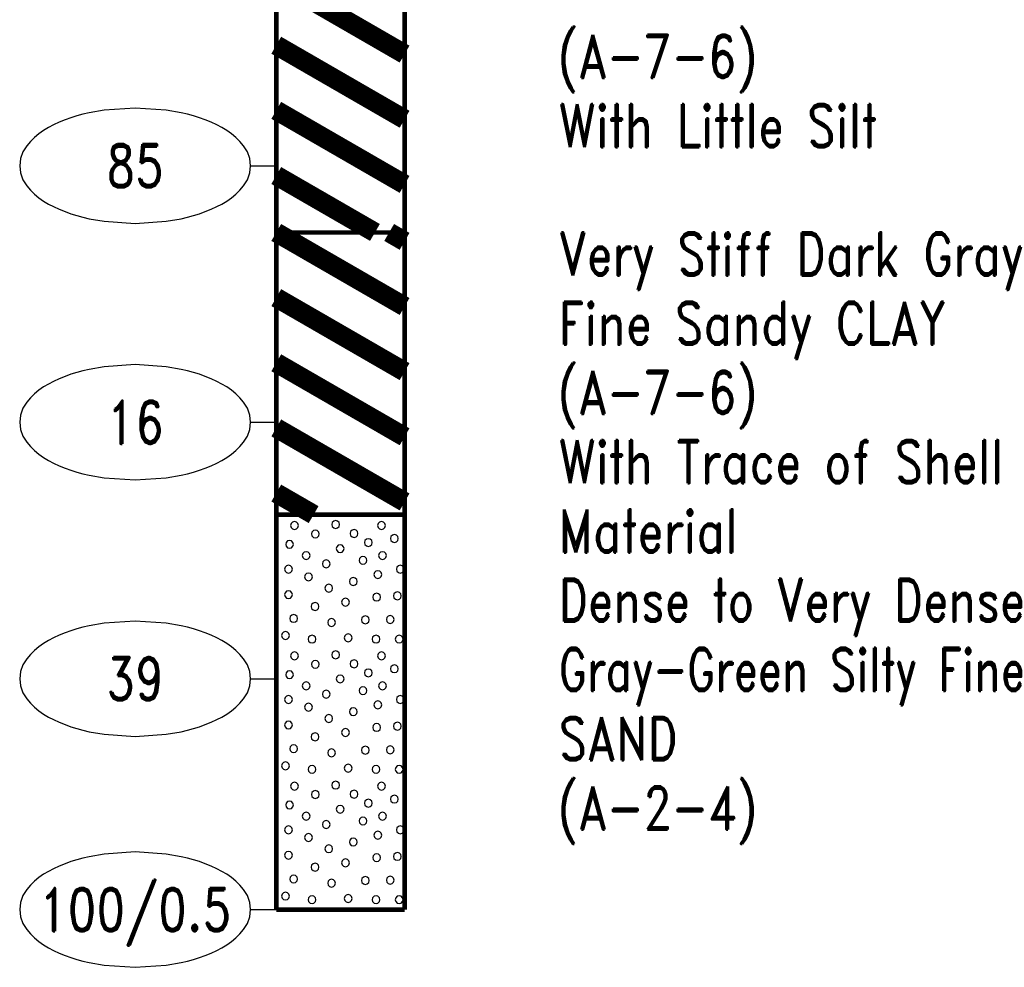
# Model space of a CAD drawing. Extents: x -12 to 877, y 356 to 518.
# Tile 5 of 9: x 838 to 876, y 359 to 396. Entities that reach past the tile are written whole.
import ezdxf
from ezdxf.enums import TextEntityAlignment as Align

# ---------------------------------------------------------------- set-up
doc = ezdxf.new("R2010")
doc.units = 0
doc.linetypes.add('Solid', pattern=[0])
doc.layers.get('0').update_dxf_attribs({"linetype": 'Solid'})
doc.layers.add('EB1-B', color=6, linetype='Solid')
doc.styles.add('ROMAND', font='romand', dxfattribs={"height": 1})

# ---------------------------------------------------------------- blocks, each defined once
blk = doc.blocks.new('DGRFC_NCDOT$NVALUE$ELLIPS')
at = {"color": 7, "linetype": 'Solid'}
blk.add_lwpolyline([(0, -2.5), (1.337, -2.407), (1.998, -2.292), (2.262, -2.231), (2.524, -2.16), (2.783, -2.078), (3.038, -1.985), (3.289, -1.882), (3.536, -1.768), (3.755, -1.657), (3.965, -1.529), (4.165, -1.386), (4.353, -1.227), (4.528, -1.054), (4.689, -0.869), (4.858, -0.606), (4.964, -0.311), (5, 0), (4.964, 0.311), (4.858, 0.606), (4.689, 0.869), (4.528, 1.054), (4.353, 1.227), (4.165, 1.386), (3.965, 1.529), (3.755, 1.657), (3.536, 1.768), (3.289, 1.882), (3.038, 1.985), (2.783, 2.078), (2.524, 2.16), (2.262, 2.231), (1.998, 2.292), (1.337, 2.407), (0, 2.5), (-1.337, 2.407), (-1.998, 2.292), (-2.262, 2.231), (-2.524, 2.16), (-2.783, 2.078), (-3.038, 1.985), (-3.289, 1.882), (-3.536, 1.768), (-3.755, 1.657), (-3.965, 1.529), (-4.165, 1.386), (-4.353, 1.227), (-4.528, 1.054), (-4.689, 0.869), (-4.858, 0.606), (-4.964, 0.311), (-5, 0), (-4.964, -0.311), (-4.858, -0.606), (-4.689, -0.869), (-4.528, -1.054), (-4.353, -1.227), (-4.165, -1.386), (-3.965, -1.529), (-3.755, -1.657), (-3.536, -1.768), (-3.289, -1.882), (-3.038, -1.985), (-2.783, -2.078), (-2.524, -2.16), (-2.262, -2.231), (-1.998, -2.292), (-1.337, -2.407), (0, -2.5)], dxfattribs=at)

msp = doc.modelspace()

# ---------------------------------------------------------------- linework, layer by layer
at = {"layer": 'EB1-B', "color": 7, "linetype": 'Solid', "const_width": 0.178}
for points in [[(847.5, 408), (847.5, 388)], [(852.5, 388), (852.5, 408)], [(847.5, 388), (852.5, 388)], [(847.5, 388), (847.5, 377)], [(852.5, 377), (852.5, 388)], [(847.5, 377), (852.5, 377)], [(847.5, 377), (847.5, 361.6)], [(852.5, 361.6), (852.5, 377)], [(847.5, 361.6), (852.5, 361.6)]]:
    msp.add_lwpolyline(points, dxfattribs=at)
at = {"layer": 'EB1-B', "color": 1, "linetype": 'Solid', "const_width": 0.762}
for points in [[(847.5, 397.84), (852.5, 394.953)], [(847.5, 395.3), (852.5, 392.413)], [(847.5, 392.76), (852.5, 389.873)], [(847.5, 390.22), (851.345, 388)], [(847.5, 388), (852.5, 385.113)], [(851.899, 388), (852.5, 387.653)], [(847.5, 385.46), (852.5, 382.573)], [(847.5, 382.92), (852.5, 380.033)], [(847.5, 380.38), (852.5, 377.493)], [(847.5, 377.84), (848.955, 377)]]:
    msp.add_lwpolyline(points, dxfattribs=at)
at = {"layer": 'EB1-B', "color": 7, "linetype": 'Solid'}
for points in [[(846.5, 390.6), (847.5, 390.6)], [(846.5, 380.6), (847.5, 380.6)], [(846.5, 370.6), (847.5, 370.6)], [(846.5, 361.6), (847.5, 361.6)]]:
    msp.add_lwpolyline(points, dxfattribs=at)
at = {"layer": 'EB1-B', "color": 2, "linetype": 'Solid'}
for points in [[(848.364, 376.575), (848.343, 376.651), (848.288, 376.707), (848.211, 376.727), (848.135, 376.707), (848.079, 376.651), (848.059, 376.575), (848.079, 376.499), (848.135, 376.443), (848.211, 376.422), (848.288, 376.443), (848.343, 376.499), (848.364, 376.575)], [(849.966, 376.614), (849.945, 376.69), (849.89, 376.746), (849.813, 376.766), (849.737, 376.746), (849.681, 376.69), (849.661, 376.614), (849.681, 376.538), (849.737, 376.482), (849.813, 376.462), (849.89, 376.482), (849.945, 376.538), (849.966, 376.614)], [(851.753, 376.575), (851.733, 376.651), (851.677, 376.707), (851.601, 376.727), (851.524, 376.707), (851.469, 376.651), (851.448, 376.575), (851.469, 376.498), (851.524, 376.443), (851.601, 376.422), (851.677, 376.443), (851.733, 376.498), (851.753, 376.575)], [(849.174, 376.244), (849.153, 376.32), (849.098, 376.376), (849.021, 376.397), (848.945, 376.376), (848.889, 376.32), (848.869, 376.244), (848.889, 376.168), (848.945, 376.112), (849.021, 376.092), (849.098, 376.112), (849.153, 376.168), (849.174, 376.244)], [(850.684, 376.262), (850.663, 376.338), (850.608, 376.394), (850.531, 376.415), (850.455, 376.394), (850.399, 376.338), (850.379, 376.262), (850.399, 376.186), (850.455, 376.13), (850.531, 376.11), (850.608, 376.13), (850.663, 376.186), (850.684, 376.262)], [(851.24, 375.908), (851.22, 375.984), (851.164, 376.04), (851.088, 376.06), (851.012, 376.04), (850.956, 375.984), (850.936, 375.908), (850.956, 375.831), (851.012, 375.776), (851.088, 375.755), (851.164, 375.776), (851.22, 375.831), (851.24, 375.908)], [(852.255, 376.07), (852.234, 376.147), (852.179, 376.202), (852.102, 376.223), (852.026, 376.202), (851.97, 376.147), (851.95, 376.07), (851.97, 375.994), (852.026, 375.938), (852.102, 375.918), (852.179, 375.938), (852.234, 375.994), (852.255, 376.07)], [(848.171, 375.839), (848.151, 375.915), (848.095, 375.971), (848.019, 375.991), (847.943, 375.971), (847.887, 375.915), (847.867, 375.839), (847.887, 375.763), (847.943, 375.707), (848.019, 375.687), (848.095, 375.707), (848.151, 375.763), (848.171, 375.839)], [(850.144, 375.673), (850.123, 375.749), (850.067, 375.805), (849.991, 375.825), (849.915, 375.805), (849.859, 375.749), (849.839, 375.673), (849.859, 375.596), (849.915, 375.541), (849.991, 375.52), (850.067, 375.541), (850.123, 375.596), (850.144, 375.673)], [(848.817, 375.402), (848.797, 375.478), (848.741, 375.534), (848.665, 375.554), (848.589, 375.534), (848.533, 375.478), (848.512, 375.402), (848.533, 375.326), (848.589, 375.27), (848.665, 375.249), (848.741, 375.27), (848.797, 375.326), (848.817, 375.402)], [(851.032, 375.216), (851.011, 375.292), (850.956, 375.348), (850.879, 375.369), (850.803, 375.348), (850.747, 375.292), (850.727, 375.216), (850.747, 375.14), (850.803, 375.084), (850.879, 375.064), (850.956, 375.084), (851.011, 375.14), (851.032, 375.216)], [(851.795, 375.402), (851.774, 375.478), (851.718, 375.534), (851.642, 375.554), (851.566, 375.534), (851.51, 375.478), (851.49, 375.402), (851.51, 375.326), (851.566, 375.27), (851.642, 375.249), (851.718, 375.27), (851.774, 375.326), (851.795, 375.402)], [(848.126, 374.87), (848.105, 374.947), (848.05, 375.002), (847.973, 375.023), (847.897, 375.002), (847.841, 374.947), (847.821, 374.87), (847.841, 374.794), (847.897, 374.738), (847.973, 374.718), (848.05, 374.738), (848.105, 374.794), (848.126, 374.87)], [(849.6, 375.079), (849.58, 375.155), (849.524, 375.211), (849.448, 375.231), (849.372, 375.211), (849.316, 375.155), (849.296, 375.079), (849.316, 375.003), (849.372, 374.947), (849.448, 374.926), (849.524, 374.947), (849.58, 375.003), (849.6, 375.079)], [(852.486, 374.87), (852.466, 374.947), (852.41, 375.002), (852.334, 375.023), (852.258, 375.002), (852.202, 374.947), (852.181, 374.87), (852.202, 374.794), (852.258, 374.738), (852.334, 374.718), (852.41, 374.738), (852.466, 374.794), (852.486, 374.87)], [(848.909, 374.57), (848.888, 374.647), (848.833, 374.702), (848.756, 374.723), (848.68, 374.702), (848.624, 374.647), (848.604, 374.57), (848.624, 374.494), (848.68, 374.438), (848.756, 374.418), (848.833, 374.438), (848.888, 374.494), (848.909, 374.57)], [(850.653, 374.395), (850.633, 374.471), (850.577, 374.527), (850.501, 374.547), (850.424, 374.527), (850.369, 374.471), (850.348, 374.395), (850.369, 374.319), (850.424, 374.263), (850.501, 374.242), (850.577, 374.263), (850.633, 374.319), (850.653, 374.395)], [(851.609, 374.662), (851.589, 374.738), (851.533, 374.794), (851.457, 374.814), (851.38, 374.794), (851.325, 374.738), (851.304, 374.662), (851.325, 374.586), (851.38, 374.53), (851.457, 374.509), (851.533, 374.53), (851.589, 374.586), (851.609, 374.662)], [(849.697, 374.133), (849.677, 374.209), (849.621, 374.265), (849.545, 374.285), (849.468, 374.265), (849.413, 374.209), (849.392, 374.133), (849.413, 374.057), (849.468, 374.001), (849.545, 373.981), (849.621, 374.001), (849.677, 374.057), (849.697, 374.133)], [(848.126, 373.879), (848.105, 373.955), (848.05, 374.011), (847.973, 374.031), (847.897, 374.011), (847.841, 373.955), (847.821, 373.879), (847.841, 373.803), (847.897, 373.747), (847.973, 373.726), (848.05, 373.747), (848.105, 373.803), (848.126, 373.879)], [(851.563, 373.785), (851.543, 373.861), (851.487, 373.917), (851.411, 373.937), (851.335, 373.917), (851.279, 373.861), (851.258, 373.785), (851.279, 373.708), (851.335, 373.653), (851.411, 373.632), (851.487, 373.653), (851.543, 373.708), (851.563, 373.785)], [(852.372, 373.833), (852.351, 373.909), (852.296, 373.965), (852.219, 373.985), (852.143, 373.965), (852.087, 373.909), (852.067, 373.833), (852.087, 373.757), (852.143, 373.701), (852.219, 373.681), (852.296, 373.701), (852.351, 373.757), (852.372, 373.833)], [(849.163, 373.416), (849.143, 373.492), (849.087, 373.548), (849.011, 373.568), (848.934, 373.548), (848.879, 373.492), (848.858, 373.416), (848.879, 373.34), (848.934, 373.284), (849.011, 373.264), (849.087, 373.284), (849.143, 373.34), (849.163, 373.416)], [(850.353, 373.584), (850.333, 373.66), (850.277, 373.716), (850.201, 373.736), (850.124, 373.716), (850.069, 373.66), (850.048, 373.584), (850.069, 373.508), (850.124, 373.452), (850.201, 373.431), (850.277, 373.452), (850.333, 373.508), (850.353, 373.584)], [(848.332, 372.953), (848.311, 373.029), (848.255, 373.085), (848.179, 373.106), (848.103, 373.085), (848.047, 373.029), (848.027, 372.953), (848.047, 372.877), (848.103, 372.821), (848.179, 372.801), (848.255, 372.821), (848.311, 372.877), (848.332, 372.953)], [(851.123, 372.895), (851.103, 372.971), (851.047, 373.027), (850.971, 373.047), (850.895, 373.027), (850.839, 372.971), (850.819, 372.895), (850.839, 372.819), (850.895, 372.763), (850.971, 372.742), (851.047, 372.763), (851.103, 372.819), (851.123, 372.895)], [(852.095, 372.91), (852.074, 372.986), (852.018, 373.042), (851.942, 373.062), (851.866, 373.042), (851.81, 372.986), (851.79, 372.91), (851.81, 372.834), (851.866, 372.778), (851.942, 372.758), (852.018, 372.778), (852.074, 372.834), (852.095, 372.91)], [(849.809, 372.793), (849.788, 372.869), (849.733, 372.925), (849.656, 372.945), (849.58, 372.925), (849.524, 372.869), (849.504, 372.793), (849.524, 372.717), (849.58, 372.661), (849.656, 372.641), (849.733, 372.661), (849.788, 372.717), (849.809, 372.793)], [(848.009, 372.287), (847.988, 372.363), (847.933, 372.419), (847.856, 372.44), (847.78, 372.419), (847.724, 372.363), (847.704, 372.287), (847.724, 372.211), (847.78, 372.155), (847.856, 372.135), (847.933, 372.155), (847.988, 372.211), (848.009, 372.287)], [(849.046, 372.147), (849.026, 372.223), (848.97, 372.279), (848.894, 372.3), (848.818, 372.279), (848.762, 372.223), (848.741, 372.147), (848.762, 372.071), (848.818, 372.015), (848.894, 371.995), (848.97, 372.015), (849.026, 372.071), (849.046, 372.147)], [(850.455, 372.193), (850.434, 372.269), (850.378, 372.325), (850.302, 372.345), (850.226, 372.325), (850.17, 372.269), (850.15, 372.193), (850.17, 372.117), (850.226, 372.061), (850.302, 372.041), (850.378, 372.061), (850.434, 372.117), (850.455, 372.193)], [(851.54, 372.147), (851.52, 372.223), (851.464, 372.279), (851.388, 372.3), (851.312, 372.279), (851.256, 372.223), (851.236, 372.147), (851.256, 372.071), (851.312, 372.015), (851.388, 371.995), (851.464, 372.015), (851.52, 372.071), (851.54, 372.147)], [(852.44, 372.147), (852.42, 372.223), (852.364, 372.279), (852.288, 372.3), (852.212, 372.279), (852.156, 372.223), (852.136, 372.147), (852.156, 372.071), (852.212, 372.015), (852.288, 371.995), (852.364, 372.015), (852.42, 372.071), (852.44, 372.147)], [(848.364, 371.495), (848.343, 371.571), (848.288, 371.627), (848.211, 371.647), (848.135, 371.627), (848.079, 371.571), (848.059, 371.495), (848.079, 371.419), (848.135, 371.363), (848.211, 371.342), (848.288, 371.363), (848.343, 371.419), (848.364, 371.495)], [(849.966, 371.534), (849.945, 371.61), (849.89, 371.666), (849.813, 371.686), (849.737, 371.666), (849.681, 371.61), (849.661, 371.534), (849.681, 371.458), (849.737, 371.402), (849.813, 371.382), (849.89, 371.402), (849.945, 371.458), (849.966, 371.534)], [(851.753, 371.495), (851.733, 371.571), (851.677, 371.627), (851.601, 371.647), (851.524, 371.627), (851.469, 371.571), (851.448, 371.495), (851.469, 371.418), (851.524, 371.363), (851.601, 371.342), (851.677, 371.363), (851.733, 371.418), (851.753, 371.495)], [(849.174, 371.164), (849.153, 371.24), (849.098, 371.296), (849.021, 371.317), (848.945, 371.296), (848.889, 371.24), (848.869, 371.164), (848.889, 371.088), (848.945, 371.032), (849.021, 371.012), (849.098, 371.032), (849.153, 371.088), (849.174, 371.164)], [(850.684, 371.182), (850.663, 371.258), (850.608, 371.314), (850.531, 371.335), (850.455, 371.314), (850.399, 371.258), (850.379, 371.182), (850.399, 371.106), (850.455, 371.05), (850.531, 371.03), (850.608, 371.05), (850.663, 371.106), (850.684, 371.182)], [(852.255, 370.99), (852.234, 371.067), (852.179, 371.122), (852.102, 371.143), (852.026, 371.122), (851.97, 371.067), (851.95, 370.99), (851.97, 370.914), (852.026, 370.858), (852.102, 370.838), (852.179, 370.858), (852.234, 370.914), (852.255, 370.99)], [(848.171, 370.759), (848.151, 370.835), (848.095, 370.891), (848.019, 370.911), (847.943, 370.891), (847.887, 370.835), (847.867, 370.759), (847.887, 370.683), (847.943, 370.627), (848.019, 370.607), (848.095, 370.627), (848.151, 370.683), (848.171, 370.759)], [(850.144, 370.593), (850.123, 370.669), (850.067, 370.725), (849.991, 370.745), (849.915, 370.725), (849.859, 370.669), (849.839, 370.593), (849.859, 370.516), (849.915, 370.461), (849.991, 370.44), (850.067, 370.461), (850.123, 370.516), (850.144, 370.593)], [(851.24, 370.828), (851.22, 370.904), (851.164, 370.96), (851.088, 370.98), (851.012, 370.96), (850.956, 370.904), (850.936, 370.828), (850.956, 370.751), (851.012, 370.696), (851.088, 370.675), (851.164, 370.696), (851.22, 370.751), (851.24, 370.828)], [(848.817, 370.322), (848.797, 370.398), (848.741, 370.454), (848.665, 370.474), (848.589, 370.454), (848.533, 370.398), (848.512, 370.322), (848.533, 370.246), (848.589, 370.19), (848.665, 370.169), (848.741, 370.19), (848.797, 370.246), (848.817, 370.322)], [(851.795, 370.322), (851.774, 370.398), (851.718, 370.454), (851.642, 370.474), (851.566, 370.454), (851.51, 370.398), (851.49, 370.322), (851.51, 370.246), (851.566, 370.19), (851.642, 370.169), (851.718, 370.19), (851.774, 370.246), (851.795, 370.322)], [(848.126, 369.79), (848.105, 369.867), (848.05, 369.922), (847.973, 369.943), (847.897, 369.922), (847.841, 369.867), (847.821, 369.79), (847.841, 369.714), (847.897, 369.658), (847.973, 369.638), (848.05, 369.658), (848.105, 369.714), (848.126, 369.79)], [(849.6, 369.999), (849.58, 370.075), (849.524, 370.131), (849.448, 370.151), (849.372, 370.131), (849.316, 370.075), (849.296, 369.999), (849.316, 369.923), (849.372, 369.867), (849.448, 369.846), (849.524, 369.867), (849.58, 369.923), (849.6, 369.999)], [(851.032, 370.136), (851.011, 370.212), (850.956, 370.268), (850.879, 370.289), (850.803, 370.268), (850.747, 370.212), (850.727, 370.136), (850.747, 370.06), (850.803, 370.004), (850.879, 369.984), (850.956, 370.004), (851.011, 370.06), (851.032, 370.136)], [(852.486, 369.79), (852.466, 369.867), (852.41, 369.922), (852.334, 369.943), (852.258, 369.922), (852.202, 369.867), (852.181, 369.79), (852.202, 369.714), (852.258, 369.658), (852.334, 369.638), (852.41, 369.658), (852.466, 369.714), (852.486, 369.79)], [(848.909, 369.49), (848.888, 369.567), (848.833, 369.622), (848.756, 369.643), (848.68, 369.622), (848.624, 369.567), (848.604, 369.49), (848.624, 369.414), (848.68, 369.358), (848.756, 369.338), (848.833, 369.358), (848.888, 369.414), (848.909, 369.49)], [(851.609, 369.582), (851.589, 369.658), (851.533, 369.714), (851.457, 369.734), (851.38, 369.714), (851.325, 369.658), (851.304, 369.582), (851.325, 369.506), (851.38, 369.45), (851.457, 369.429), (851.533, 369.45), (851.589, 369.506), (851.609, 369.582)], [(849.697, 369.053), (849.677, 369.129), (849.621, 369.185), (849.545, 369.205), (849.468, 369.185), (849.413, 369.129), (849.392, 369.053), (849.413, 368.977), (849.468, 368.921), (849.545, 368.901), (849.621, 368.921), (849.677, 368.977), (849.697, 369.053)], [(850.653, 369.315), (850.633, 369.391), (850.577, 369.447), (850.501, 369.467), (850.424, 369.447), (850.369, 369.391), (850.348, 369.315), (850.369, 369.239), (850.424, 369.183), (850.501, 369.162), (850.577, 369.183), (850.633, 369.239), (850.653, 369.315)], [(848.126, 368.799), (848.105, 368.875), (848.05, 368.931), (847.973, 368.951), (847.897, 368.931), (847.841, 368.875), (847.821, 368.799), (847.841, 368.723), (847.897, 368.667), (847.973, 368.646), (848.05, 368.667), (848.105, 368.723), (848.126, 368.799)], [(851.563, 368.705), (851.543, 368.781), (851.487, 368.837), (851.411, 368.857), (851.335, 368.837), (851.279, 368.781), (851.258, 368.705), (851.279, 368.628), (851.335, 368.573), (851.411, 368.552), (851.487, 368.573), (851.543, 368.628), (851.563, 368.705)], [(852.372, 368.753), (852.351, 368.829), (852.296, 368.885), (852.219, 368.905), (852.143, 368.885), (852.087, 368.829), (852.067, 368.753), (852.087, 368.677), (852.143, 368.621), (852.219, 368.601), (852.296, 368.621), (852.351, 368.677), (852.372, 368.753)], [(849.163, 368.336), (849.143, 368.412), (849.087, 368.468), (849.011, 368.488), (848.934, 368.468), (848.879, 368.412), (848.858, 368.336), (848.879, 368.26), (848.934, 368.204), (849.011, 368.184), (849.087, 368.204), (849.143, 368.26), (849.163, 368.336)], [(850.353, 368.504), (850.333, 368.58), (850.277, 368.636), (850.201, 368.656), (850.124, 368.636), (850.069, 368.58), (850.048, 368.504), (850.069, 368.428), (850.124, 368.372), (850.201, 368.351), (850.277, 368.372), (850.333, 368.428), (850.353, 368.504)], [(848.332, 367.873), (848.311, 367.949), (848.255, 368.005), (848.179, 368.026), (848.103, 368.005), (848.047, 367.949), (848.027, 367.873), (848.047, 367.797), (848.103, 367.741), (848.179, 367.721), (848.255, 367.741), (848.311, 367.797), (848.332, 367.873)], [(849.809, 367.713), (849.788, 367.789), (849.733, 367.845), (849.656, 367.865), (849.58, 367.845), (849.524, 367.789), (849.504, 367.713), (849.524, 367.637), (849.58, 367.581), (849.656, 367.561), (849.733, 367.581), (849.788, 367.637), (849.809, 367.713)], [(851.123, 367.815), (851.103, 367.891), (851.047, 367.947), (850.971, 367.967), (850.895, 367.947), (850.839, 367.891), (850.819, 367.815), (850.839, 367.739), (850.895, 367.683), (850.971, 367.662), (851.047, 367.683), (851.103, 367.739), (851.123, 367.815)], [(852.095, 367.83), (852.074, 367.906), (852.018, 367.962), (851.942, 367.982), (851.866, 367.962), (851.81, 367.906), (851.79, 367.83), (851.81, 367.754), (851.866, 367.698), (851.942, 367.678), (852.018, 367.698), (852.074, 367.754), (852.095, 367.83)], [(848.009, 367.207), (847.988, 367.283), (847.933, 367.339), (847.856, 367.36), (847.78, 367.339), (847.724, 367.283), (847.704, 367.207), (847.724, 367.131), (847.78, 367.075), (847.856, 367.055), (847.933, 367.075), (847.988, 367.131), (848.009, 367.207)], [(850.455, 367.113), (850.434, 367.189), (850.378, 367.245), (850.302, 367.265), (850.226, 367.245), (850.17, 367.189), (850.15, 367.113), (850.17, 367.037), (850.226, 366.981), (850.302, 366.961), (850.378, 366.981), (850.434, 367.037), (850.455, 367.113)], [(849.046, 367.067), (849.026, 367.143), (848.97, 367.199), (848.894, 367.22), (848.818, 367.199), (848.762, 367.143), (848.741, 367.067), (848.762, 366.991), (848.818, 366.935), (848.894, 366.915), (848.97, 366.935), (849.026, 366.991), (849.046, 367.067)], [(851.54, 367.067), (851.52, 367.143), (851.464, 367.199), (851.388, 367.22), (851.312, 367.199), (851.256, 367.143), (851.236, 367.067), (851.256, 366.991), (851.312, 366.935), (851.388, 366.915), (851.464, 366.935), (851.52, 366.991), (851.54, 367.067)], [(852.44, 367.067), (852.42, 367.143), (852.364, 367.199), (852.288, 367.22), (852.212, 367.199), (852.156, 367.143), (852.136, 367.067), (852.156, 366.991), (852.212, 366.935), (852.288, 366.915), (852.364, 366.935), (852.42, 366.991), (852.44, 367.067)], [(848.364, 366.415), (848.343, 366.491), (848.288, 366.547), (848.211, 366.567), (848.135, 366.547), (848.079, 366.491), (848.059, 366.415), (848.079, 366.339), (848.135, 366.283), (848.211, 366.262), (848.288, 366.283), (848.343, 366.339), (848.364, 366.415)], [(849.966, 366.454), (849.945, 366.53), (849.89, 366.586), (849.813, 366.606), (849.737, 366.586), (849.681, 366.53), (849.661, 366.454), (849.681, 366.378), (849.737, 366.322), (849.813, 366.302), (849.89, 366.322), (849.945, 366.378), (849.966, 366.454)], [(851.753, 366.415), (851.733, 366.491), (851.677, 366.547), (851.601, 366.567), (851.524, 366.547), (851.469, 366.491), (851.448, 366.415), (851.469, 366.338), (851.524, 366.283), (851.601, 366.262), (851.677, 366.283), (851.733, 366.338), (851.753, 366.415)], [(849.174, 366.084), (849.153, 366.16), (849.098, 366.216), (849.021, 366.237), (848.945, 366.216), (848.889, 366.16), (848.869, 366.084), (848.889, 366.008), (848.945, 365.952), (849.021, 365.932), (849.098, 365.952), (849.153, 366.008), (849.174, 366.084)], [(850.684, 366.102), (850.663, 366.178), (850.608, 366.234), (850.531, 366.255), (850.455, 366.234), (850.399, 366.178), (850.379, 366.102), (850.399, 366.026), (850.455, 365.97), (850.531, 365.95), (850.608, 365.97), (850.663, 366.026), (850.684, 366.102)], [(848.171, 365.679), (848.151, 365.755), (848.095, 365.811), (848.019, 365.831), (847.943, 365.811), (847.887, 365.755), (847.867, 365.679), (847.887, 365.603), (847.943, 365.547), (848.019, 365.527), (848.095, 365.547), (848.151, 365.603), (848.171, 365.679)], [(851.24, 365.748), (851.22, 365.824), (851.164, 365.88), (851.088, 365.9), (851.012, 365.88), (850.956, 365.824), (850.936, 365.748), (850.956, 365.671), (851.012, 365.616), (851.088, 365.595), (851.164, 365.616), (851.22, 365.671), (851.24, 365.748)], [(852.255, 365.91), (852.234, 365.987), (852.179, 366.042), (852.102, 366.063), (852.026, 366.042), (851.97, 365.987), (851.95, 365.91), (851.97, 365.834), (852.026, 365.778), (852.102, 365.758), (852.179, 365.778), (852.234, 365.834), (852.255, 365.91)], [(848.817, 365.242), (848.797, 365.318), (848.741, 365.374), (848.665, 365.394), (848.589, 365.374), (848.533, 365.318), (848.512, 365.242), (848.533, 365.166), (848.589, 365.11), (848.665, 365.089), (848.741, 365.11), (848.797, 365.166), (848.817, 365.242)], [(850.144, 365.513), (850.123, 365.589), (850.067, 365.645), (849.991, 365.665), (849.915, 365.645), (849.859, 365.589), (849.839, 365.513), (849.859, 365.436), (849.915, 365.381), (849.991, 365.36), (850.067, 365.381), (850.123, 365.436), (850.144, 365.513)], [(851.795, 365.242), (851.774, 365.318), (851.718, 365.374), (851.642, 365.394), (851.566, 365.374), (851.51, 365.318), (851.49, 365.242), (851.51, 365.166), (851.566, 365.11), (851.642, 365.089), (851.718, 365.11), (851.774, 365.166), (851.795, 365.242)], [(849.6, 364.919), (849.58, 364.995), (849.524, 365.051), (849.448, 365.071), (849.372, 365.051), (849.316, 364.995), (849.296, 364.919), (849.316, 364.843), (849.372, 364.787), (849.448, 364.766), (849.524, 364.787), (849.58, 364.843), (849.6, 364.919)], [(851.032, 365.056), (851.011, 365.132), (850.956, 365.188), (850.879, 365.209), (850.803, 365.188), (850.747, 365.132), (850.727, 365.056), (850.747, 364.98), (850.803, 364.924), (850.879, 364.904), (850.956, 364.924), (851.011, 364.98), (851.032, 365.056)], [(848.126, 364.71), (848.105, 364.787), (848.05, 364.842), (847.973, 364.863), (847.897, 364.842), (847.841, 364.787), (847.821, 364.71), (847.841, 364.634), (847.897, 364.578), (847.973, 364.558), (848.05, 364.578), (848.105, 364.634), (848.126, 364.71)], [(848.909, 364.41), (848.888, 364.487), (848.833, 364.542), (848.756, 364.563), (848.68, 364.542), (848.624, 364.487), (848.604, 364.41), (848.624, 364.334), (848.68, 364.278), (848.756, 364.258), (848.833, 364.278), (848.888, 364.334), (848.909, 364.41)], [(851.609, 364.502), (851.589, 364.578), (851.533, 364.634), (851.457, 364.654), (851.38, 364.634), (851.325, 364.578), (851.304, 364.502), (851.325, 364.426), (851.38, 364.37), (851.457, 364.349), (851.533, 364.37), (851.589, 364.426), (851.609, 364.502)], [(852.486, 364.71), (852.466, 364.787), (852.41, 364.842), (852.334, 364.863), (852.258, 364.842), (852.202, 364.787), (852.181, 364.71), (852.202, 364.634), (852.258, 364.578), (852.334, 364.558), (852.41, 364.578), (852.466, 364.634), (852.486, 364.71)], [(850.653, 364.235), (850.633, 364.311), (850.577, 364.367), (850.501, 364.387), (850.424, 364.367), (850.369, 364.311), (850.348, 364.235), (850.369, 364.159), (850.424, 364.103), (850.501, 364.082), (850.577, 364.103), (850.633, 364.159), (850.653, 364.235)], [(848.126, 363.719), (848.105, 363.795), (848.05, 363.851), (847.973, 363.871), (847.897, 363.851), (847.841, 363.795), (847.821, 363.719), (847.841, 363.643), (847.897, 363.587), (847.973, 363.566), (848.05, 363.587), (848.105, 363.643), (848.126, 363.719)], [(849.697, 363.973), (849.677, 364.049), (849.621, 364.105), (849.545, 364.125), (849.468, 364.105), (849.413, 364.049), (849.392, 363.973), (849.413, 363.897), (849.468, 363.841), (849.545, 363.821), (849.621, 363.841), (849.677, 363.897), (849.697, 363.973)], [(852.372, 363.673), (852.351, 363.749), (852.296, 363.805), (852.219, 363.825), (852.143, 363.805), (852.087, 363.749), (852.067, 363.673), (852.087, 363.597), (852.143, 363.541), (852.219, 363.521), (852.296, 363.541), (852.351, 363.597), (852.372, 363.673)], [(849.163, 363.256), (849.143, 363.332), (849.087, 363.388), (849.011, 363.408), (848.934, 363.388), (848.879, 363.332), (848.858, 363.256), (848.879, 363.18), (848.934, 363.124), (849.011, 363.104), (849.087, 363.124), (849.143, 363.18), (849.163, 363.256)], [(850.353, 363.424), (850.333, 363.5), (850.277, 363.556), (850.201, 363.576), (850.124, 363.556), (850.069, 363.5), (850.048, 363.424), (850.069, 363.348), (850.124, 363.292), (850.201, 363.271), (850.277, 363.292), (850.333, 363.348), (850.353, 363.424)], [(851.563, 363.625), (851.543, 363.701), (851.487, 363.757), (851.411, 363.777), (851.335, 363.757), (851.279, 363.701), (851.258, 363.625), (851.279, 363.548), (851.335, 363.493), (851.411, 363.472), (851.487, 363.493), (851.543, 363.548), (851.563, 363.625)], [(848.332, 362.793), (848.311, 362.869), (848.255, 362.925), (848.179, 362.946), (848.103, 362.925), (848.047, 362.869), (848.027, 362.793), (848.047, 362.717), (848.103, 362.661), (848.179, 362.641), (848.255, 362.661), (848.311, 362.717), (848.332, 362.793)], [(849.809, 362.633), (849.788, 362.709), (849.733, 362.765), (849.656, 362.785), (849.58, 362.765), (849.524, 362.709), (849.504, 362.633), (849.524, 362.557), (849.58, 362.501), (849.656, 362.481), (849.733, 362.501), (849.788, 362.557), (849.809, 362.633)], [(851.123, 362.735), (851.103, 362.811), (851.047, 362.867), (850.971, 362.887), (850.895, 362.867), (850.839, 362.811), (850.819, 362.735), (850.839, 362.659), (850.895, 362.603), (850.971, 362.582), (851.047, 362.603), (851.103, 362.659), (851.123, 362.735)], [(852.095, 362.75), (852.074, 362.826), (852.018, 362.882), (851.942, 362.902), (851.866, 362.882), (851.81, 362.826), (851.79, 362.75), (851.81, 362.674), (851.866, 362.618), (851.942, 362.598), (852.018, 362.618), (852.074, 362.674), (852.095, 362.75)], [(848.009, 362.127), (847.988, 362.203), (847.933, 362.259), (847.856, 362.28), (847.78, 362.259), (847.724, 362.203), (847.704, 362.127), (847.724, 362.051), (847.78, 361.995), (847.856, 361.975), (847.933, 361.995), (847.988, 362.051), (848.009, 362.127)], [(849.046, 361.987), (849.026, 362.063), (848.97, 362.119), (848.894, 362.14), (848.818, 362.119), (848.762, 362.063), (848.741, 361.987), (848.762, 361.911), (848.818, 361.855), (848.894, 361.835), (848.97, 361.855), (849.026, 361.911), (849.046, 361.987)], [(850.455, 362.033), (850.434, 362.109), (850.378, 362.165), (850.302, 362.185), (850.226, 362.165), (850.17, 362.109), (850.15, 362.033), (850.17, 361.957), (850.226, 361.901), (850.302, 361.881), (850.378, 361.901), (850.434, 361.957), (850.455, 362.033)], [(851.54, 361.987), (851.52, 362.063), (851.464, 362.119), (851.388, 362.14), (851.312, 362.119), (851.256, 362.063), (851.236, 361.987), (851.256, 361.911), (851.312, 361.855), (851.388, 361.835), (851.464, 361.855), (851.52, 361.911), (851.54, 361.987)], [(852.44, 361.987), (852.42, 362.063), (852.364, 362.119), (852.288, 362.14), (852.212, 362.119), (852.156, 362.063), (852.136, 361.987), (852.156, 361.911), (852.212, 361.855), (852.288, 361.835), (852.364, 361.855), (852.42, 361.911), (852.44, 361.987)]]:
    msp.add_lwpolyline(points, dxfattribs=at)

# ---------------------------------------------------------------- block references
at = {"layer": 'EB1-B', "xscale": 0.9, "yscale": 0.9}
for p in [(842, 390.6), (842, 380.6), (842, 370.6), (842, 361.6)]:
    msp.add_blockref('DGRFC_NCDOT$NVALUE$ELLIPS', p, dxfattribs=at)

# ---------------------------------------------------------------- texts
at = {"layer": 'EB1-B', "color": 7, "style": 'ROMAND', "width": 0.78}
for s, p in [('(A-7-6)', (858.5, 395.7)), ('With Little Silt', (858.5, 393)), ('Very Stiff Dark Gray', (858.5, 388)), ('Fine Sandy CLAY', (858.5, 385.3)), ('(A-7-6)', (858.5, 382.6)), ('With Trace of Shell', (858.5, 379.9)), ('Material', (858.5, 377.2)), ('Dense to Very Dense', (858.5, 374.5)), ('Gray-Green Silty Fine', (858.5, 371.8)), ('SAND', (858.5, 369.1)), ('(A-2-4)', (858.5, 366.4))]:
    msp.add_text(s, height=1.674, dxfattribs=at).set_placement(p, align=Align.TOP_LEFT)
for s, p in [('85', (842, 390.6)), ('16', (842, 380.6)), ('39', (842, 370.6)), ('100/0.5', (842, 361.6))]:
    msp.add_text(s, height=1.674, dxfattribs=at).set_placement(p, align=Align.MIDDLE_CENTER)

doc.saveas('drawing.dxf')
